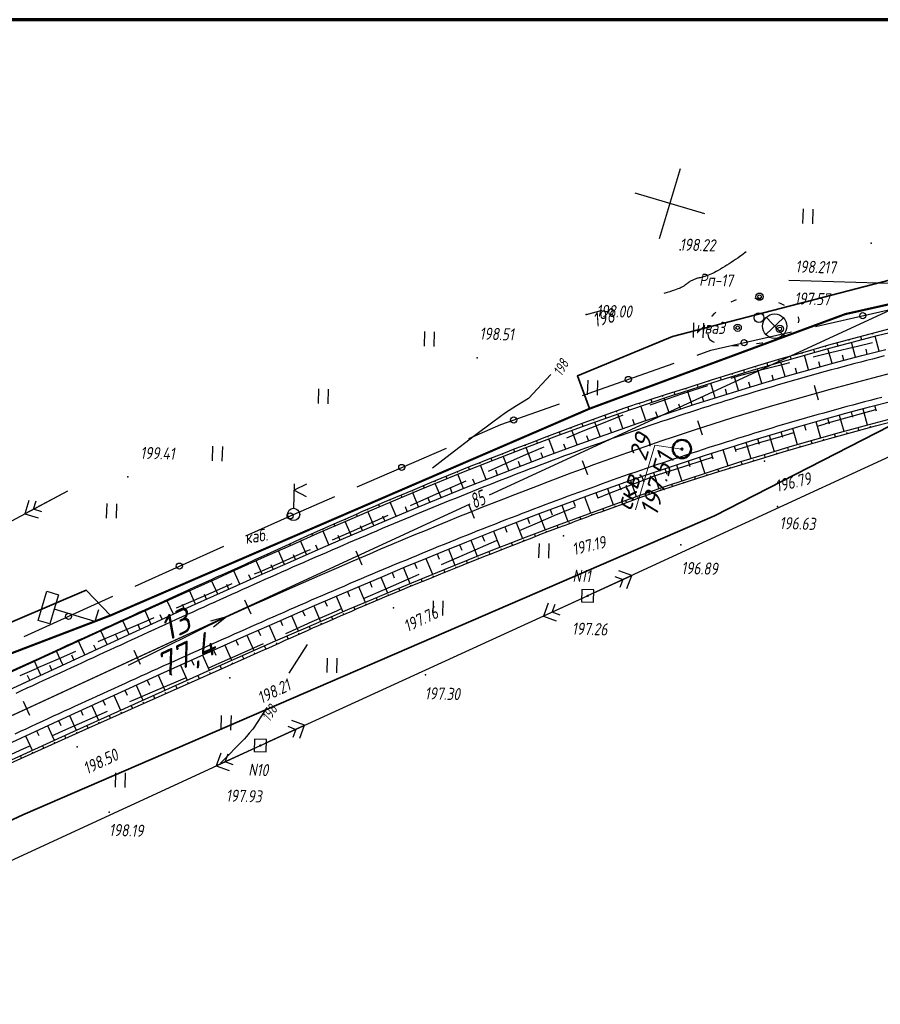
# Paper-space layout 'Лист1' of a CAD drawing. Header units: millimetres. Extents: x -631 to 411, y -3 to 286.
# Tile 6 of 12: x -334 to -193, y 125 to 286. Entities that reach past the tile are written whole.
import ezdxf

# ---------------------------------------------------------------- set-up
doc = ezdxf.new("R2010")
doc.units = ezdxf.units.MM
doc.linetypes.add('CONTI', pattern=[0])
for name, color, linetype, lineweight in [('10', 1, 'Continuous', 35), ('геология', 7, 'Continuous', 20), ('КОПИЯ_ОСЬ_13_ОТКОСЫ', 7, 'Continuous', 30), ('КОПИЯ_ОСЬ_ГРАНИЦЫ_ПОЛОС', 7, 'Continuous', 30), ('ОСЬ_ВЕРХ_ПОКРЫТИЯ_ГРАНИЦЫ_ПОЛОС', 7, 'Continuous', 30), ('ОСЬ_ВЕРХ_ПОКРЫТИЯ_ОСЬ', 1, 'Continuous', 30), ('Уклоны ПЧ', 5, 'Continuous', 30)]:
    doc.layers.add(name, color=color, linetype=linetype, lineweight=lineweight)
for name, color, linetype in [('_Оформление', 7, 'Continuous'), ('_Ростелеком', 6, 'Continuous'), ('GOR_BDEFAULT', 212, 'CONTI'), ('NAD_MDEFAULT', 7, 'CONTI'), ('PI_OTDEFAULT', 172, 'CONTI'), ('PI_TTDEFAULT', 5, 'CONTI'), ('PLN_O', 7, 'CONTI'), ('SETKR', 2, 'CONTI'), ('SIT_LDEFAULT', 7, 'CONTI'), ('USLZNDEFAULT', 7, 'CONTI'), ('ZAPSKDEFAULT', 7, 'CONTI'), ('КОПИЯ_ОСЬ_ТАНГЕНСЫ', 1, 'Continuous'), ('ОСЬ_ВЕРХ_ПОКРЫТИЯ_ПИКЕТЫ', 1, 'Continuous')]:
    doc.layers.add(name, color=color, linetype=linetype)
doc.styles.add('eskd', font='isocpeur.ttf', dxfattribs={"width": 1.2, "height": 2})
doc.styles.add('SHRFT', font='isocpeui.ttf')
doc.styles.get("Standard").update_dxf_attribs({"font": 'isocpeui.ttf'})
doc.styles.add('ГОСТ', font='isocpeur.ttf', dxfattribs={"height": 4})
doc.linetypes.add('Связь', pattern='A,12.5,[130,ltypeshp.shx,S=1,R=-30,X=0,Y=0.9],1,[130,ltypeshp.shx,S=1,R=-30,X=0,Y=0.9],1,[130,ltypeshp.shx,S=1,R=-30,X=0,Y=0.9],4.5', length=19)

# ---------------------------------------------------------------- blocks, each defined once
blk = doc.blocks.new('BL_333')
at = {"color": 0}
for p, q in [((0, -6), (0, 6)), ((-6, 0), (6, 0))]:
    blk.add_line(p, q, dxfattribs=at)
blk = doc.blocks.new('BL_2011')
at = {"color": 0}
for p, q in [((0, 0), (0, 2.4)), ((1.6, 0), (1.6, 2.4))]:
    blk.add_line(p, q, dxfattribs=at)
blk = doc.blocks.new('BL_7')
at = {"color": 0}
for p, q in [((-1.4, 1.4), (1.4, -1.4)), ((-1.4, -1.4), (1.4, 1.4))]:
    blk.add_line(p, q, dxfattribs=at)
blk.add_circle((0, 0), 2, dxfattribs=at)
blk = doc.blocks.new('BL_2009')
at = {"color": 0}
for centre, radius in [((0, 3.46), 0.6), ((0, 3.46), 0.3), ((0, 0), 0.8), ((-3.46, -1.74), 0.6), ((-3.46, -1.74), 0.3), ((3.46, -1.74), 0.6), ((3.46, -1.74), 0.3)]:
    blk.add_circle(centre, radius, dxfattribs=at)
blk = doc.blocks.new('BL_27')
at = {"color": 0}
for p, q in [((1, 1), (-1, 1)), ((-1, 1), (-1, -1)), ((1, -1), (1, 1)), ((-1, -1), (1, -1))]:
    blk.add_line(p, q, dxfattribs=at)
blk.add_circle((0, 0), 0.1, dxfattribs=at)
blk = doc.blocks.new('BL_4017')
at = {"color": 0}
for p, q in [((0, 1), (0, 5)), ((2, 5), (0, 4)), ((0, 4), (2, 3))]:
    blk.add_line(p, q, dxfattribs=at)
blk.add_circle((0, 0), 1, dxfattribs=at)
blk = doc.blocks.new('BL_13')
at = {"color": 0}
for p, q in [((-2.5, 7), (-2.5, 9)), ((-2.5, 9), (2.5, 9)), ((2.5, 9), (2.5, 7)), ((0, 7), (-2.5, 7)), ((0, 0), (0, 7)), ((2.5, 7), (0, 7)), ((2, 0), (0, 0))]:
    blk.add_line(p, q, dxfattribs=at)
blk = doc.blocks.new('Стрелка')
at = {"layer": 'Уклоны ПЧ', "ltscale": 2}
for points in [[(-0.02, -0.05), (-0.02, 17.97)], [(-0.02, -0.05), (-0.58, 2.62)], [(-0.02, -0.05), (0.53, 2.62)]]:
    blk.add_lwpolyline(points, dxfattribs=at)

psp = doc.layouts.new('Лист1')

# ---------------------------------------------------------------- linework, layer by layer
at = {"layer": '10'}
for points in [[(-92.37, 258.43), (-170.38, 249.03), (-226.68, 234.41), (-242.31, 227.91), (-240.32, 222.54), (-285.42, 203.07), (-319.07, 188.56), (-323.09, 192.71), (-345.73, 183.06), (-454.27, 132.44), (-502.54, 98.35), (-496.17, 91.76), (-522.51, 73.93), (-531.79, 66.03), (-540.25, 58.84), (-582.85, 36.58), (-595.47, 25.73), (-599.68, 15.14)], [(358.59, 198.79), (260.03, 220.95), (172.12, 231.93), (84.45, 235.37), (-3.92, 238.51), (-96.69, 237.8), (-169.26, 228.22), (-179.86, 225.38), (-179.86, 225.38), (-219.76, 204.92), (-333.48, 155.76), (-439.31, 106.41), (-511.15, 56.46), (-555.55, 25.63), (-567.6, 12.84)], [(-567.6, 12.84), (-555.55, 25.63), (-511.15, 56.46), (-439.31, 106.41), (-333.48, 155.76), (-219.76, 204.92), (-179.86, 225.38), (-179.86, 225.38), (-169.26, 228.22), (-96.69, 237.8), (-3.92, 238.51), (84.45, 235.37), (172.12, 231.93), (260.03, 220.95), (358.59, 198.79)]]:
    psp.add_lwpolyline(points, dxfattribs=at)
at = {"layer": '_Оформление', "lineweight": 70, "ltscale": 200}
psp.add_lwpolyline([(409.25, 286.47), (-630.97, 286.47), (-630.97, 0.59), (409.25, 0.59)], close=True, dxfattribs=at)
at = {"layer": '_Ростелеком', "color": 5, "linetype": 'Связь', "const_width": 0.35}
psp.add_lwpolyline([(-104.02, 254.56), (-126.94, 251.99), (-153.92, 247.62), (-162.7, 246.06), (-198.28, 238.08), (-198.28, 238.08), (-240.32, 222.54), (-281.7, 204.68), (-319.07, 188.56), (-367.97, 169.88), (-391.2, 158.85), (-418.54, 146.96), (-437.37, 136.31), (-458.85, 122.81), (-496.17, 91.76), (-525.48, 71.05), (-540.25, 58.84)], dxfattribs=at)
at = {"layer": 'GOR_BDEFAULT', "color": 212, "elevation": 198, "flags": 128}
for points in [[(-214.56, 248.3), (-214.79, 248.13), (-215.05, 247.94), (-215.34, 247.74), (-215.64, 247.53), (-215.97, 247.3), (-216.31, 247.07), (-216.66, 246.83), (-217.02, 246.59), (-217.38, 246.35), (-217.74, 246.12), (-218.11, 245.88), (-218.47, 245.67), (-218.82, 245.46), (-219.17, 245.26), (-219.49, 245.07), (-219.81, 244.92), (-220.1, 244.78), (-220.39, 244.64), (-220.66, 244.53), (-220.92, 244.43), (-221.15, 244.35), (-221.38, 244.28), (-221.59, 244.22), (-221.79, 244.16), (-221.97, 244.11), (-222.15, 244.07), (-222.31, 244.03), (-222.46, 244), (-222.6, 243.97), (-222.72, 243.94), (-223.83, 243.44), (-223.89, 243.4), (-223.94, 243.35), (-223.99, 243.32), (-224.05, 243.28), (-224.1, 243.23), (-224.17, 243.19), (-224.22, 243.15), (-224.27, 243.11), (-224.34, 243.06), (-224.4, 243.02), (-224.46, 242.98), (-224.53, 242.92), (-224.58, 242.88), (-224.65, 242.83), (-224.72, 242.78), (-224.78, 242.74), (-224.85, 242.68), (-224.93, 242.63), (-225.03, 242.58), (-225.13, 242.52), (-225.26, 242.45), (-225.42, 242.37), (-225.61, 242.3), (-225.82, 242.21), (-226.08, 242.11), (-226.38, 242.01), (-226.73, 241.9), (-227.13, 241.77), (-227.57, 241.63), (-228.09, 241.48)], [(-240.88, 237.98), (-240.91, 237.98)], [(-240.88, 237.98), (-240.91, 237.98)], [(-238.33, 238.66), (-240.86, 237.98)], [(-246.7, 228.18), (-250.38, 224.2), (-252.32, 223.03), (-254.14, 221.86), (-256.23, 220.34), (-259.22, 218.08), (-263.27, 214.99), (-266.14, 212.75)], [(-246.7, 228.18), (-250.38, 224.2), (-252.32, 223.03), (-254.14, 221.86), (-256.23, 220.34), (-259.22, 218.08), (-263.27, 214.99), (-266.14, 212.75)], [(-286.75, 183.76), (-289.78, 179.04)], [(-293.38, 173.43), (-294.87, 171.14), (-295.67, 169.88), (-296.28, 169.2), (-296.75, 168.67), (-297.13, 168.24), (-301.02, 164.28)]]:
    psp.add_lwpolyline(points, dxfattribs=at)
at = {"layer": 'NAD_MDEFAULT', "color": 0}
psp.add_line((-207.55, 243.64), (-189.18, 243.13), dxfattribs=at)
at = {"layer": 'PI_TTDEFAULT', "color": 5}
for p in [(-194.03, 249.75, 197.64), (-225.44, 248.67, 198.22), (-240.91, 238.04, 198), (-258.82, 230.89, 198.51), (-211.56, 213.91, 196.79), (-316.22, 211.31, 199.41), (-209.42, 206.45, 196.63), (-244.63, 201.65, 197.19), (-225.34, 200.17, 196.89), (-240.65, 191.77, 197.26), (-272.55, 189.78, 197.76), (-299.45, 178.31, 198.21), (-267.28, 178.8, 197.3), (-324.57, 166.97, 198.5), (-294.45, 167.17, 197.93), (-319.32, 156.2, 198.19)]:
    psp.add_point(p, dxfattribs=at)
at = {"layer": 'PLN_O'}
for p, q in [((-203.2, 236.05), (-189.46, 239.16)), ((-220.36, 232.15), (-207.1, 235.15)), ((-222.63, 231.35), (-220.36, 232.15)), ((-241.49, 224.69), (-226.41, 230.02)), ((-254.9, 219.94), (-245.26, 223.35)), ((-260.2, 217.64), (-254.9, 219.94)), ((-278.54, 209.69), (-263.87, 216.05)), ((-288.98, 205.16), (-282.22, 208.09)), ((-296.84, 201.61), (-288.99, 205.17)), ((-315.06, 193.35), (-300.48, 199.96)), ((-333.27, 185.09), (-318.7, 191.7))]:
    psp.add_line(p, q, dxfattribs=at)
for centre in [(-195.4, 237.82), (-214.91, 233.39), (-233.95, 227.35), (-252.8, 220.68), (-271.2, 212.88), (-289.56, 204.91), (-307.77, 196.66), (-325.99, 188.4)]:
    psp.add_circle(centre, 0.5, dxfattribs=at)
at = {"layer": 'SIT_LDEFAULT', "color": 7}
for p, q in [((-217.06, 240.11), (-216.54, 240.34)), ((-216.54, 240.34), (-216.14, 240.48)), ((-213.15, 240.7), (-212.15, 240.62)), ((-209.24, 239.99), (-208.96, 239.87)), ((-208.96, 239.87), (-208.35, 239.54)), ((-220.17, 237.72), (-219.81, 238.17)), ((-219.81, 238.17), (-219.54, 238.42)), ((-220.19, 237.67), (-220.16, 237.72)), ((-206.08, 237.61), (-206.05, 237.59)), ((-206.05, 237.59), (-205.9, 237.12)), ((-205.91, 237.13), (-206, 236.67)), ((-220.74, 234.26), (-220.84, 234.8)), ((-220.53, 233.86), (-220.74, 234.26)), ((-220.16, 233.58), (-220.53, 233.86)), ((-219.79, 233.4), (-220.16, 233.58)), ((-212.01, 233.31), (-212.88, 233.17)), ((-211.89, 233.34), (-212.01, 233.31)), ((-208.61, 234.29), (-209, 234.1)), ((-208.14, 234.59), (-208.61, 234.29)), ((-193.82, 233.35), (-196.29, 232.76)), ((-216.76, 232.86), (-216.86, 232.87)), ((-216.07, 232.86), (-216.76, 232.86)), ((-215.86, 232.87), (-216.07, 232.86)), ((-200.51, 231.75), (-203.56, 231.01)), ((-196.29, 232.76), (-200.51, 231.75)), ((-207.43, 230.06), (-209.07, 229.65)), ((-212.84, 228.7), (-215.87, 227.89)), ((-209.07, 229.66), (-212.84, 228.7)), ((-215.87, 227.89), (-217.11, 227.51)), ((-222, 225.99), (-225.35, 224.86)), ((-220.92, 226.32), (-221.99, 225.97)), ((-228.5, 223.79), (-230.39, 223.12)), ((-225.35, 224.86), (-228.5, 223.79)), ((-197.18, 221.3), (-193.25, 222.39)), ((-238.56, 220), (-235.99, 221.03)), ((-235.99, 221.03), (-234.79, 221.51)), ((-201.52, 220.08), (-197.18, 221.3)), ((-244.08, 217.77), (-241.63, 218.77)), ((-241.63, 218.77), (-238.56, 219.99)), ((-209.44, 217.82), (-206.72, 218.6)), ((-202.88, 219.69), (-201.52, 220.07)), ((-183.15, 218.31), (-240.65, 191.77)), ((-215.18, 216.12), (-212.41, 216.96)), ((-212.41, 216.96), (-209.44, 217.82)), ((-250.79, 214.99), (-248.04, 216.14)), ((-248.04, 216.14), (-247.77, 216.25)), ((-216.32, 215.77), (-215.18, 216.12)), ((-256.95, 212.29), (-253.67, 213.74)), ((-253.67, 213.74), (-250.79, 214.99)), ((-224.68, 213.1), (-221.62, 214.09)), ((-221.62, 214.08), (-220.13, 214.56)), ((-229, 211.7), (-227.24, 212.27)), ((-227.24, 212.27), (-224.68, 213.09)), ((-261.5, 210.29), (-260.61, 210.68)), ((-231.97, 210.58), (-234.44, 209.63)), ((-230.27, 211.24), (-231.97, 210.58)), ((-229.65, 211.49), (-230.27, 211.24)), ((-229.65, 211.49), (-229, 211.7)), ((-344.54, 199.24), (-326.09, 209.01)), ((-265.99, 208.31), (-261.5, 210.29)), ((-234.44, 209.63), (-237.38, 208.47)), ((-326.97, 208.55), (-333.16, 205.27)), ((-332.49, 207.44), (-333.16, 205.27)), ((-331.75, 206.02), (-331.32, 207.37)), ((-269.76, 206.64), (-265.99, 208.31)), ((-237.38, 208.47), (-238.95, 207.84)), ((-330.39, 205.6), (-331.75, 206.02)), ((-243.54, 206), (-246.18, 204.91)), ((-242.67, 206.35), (-243.54, 206)), ((-333.16, 205.27), (-330.99, 204.6)), ((-279.07, 202.53), (-275, 204.32)), ((-275, 204.32), (-273.43, 205.01)), ((-246.18, 204.91), (-248.96, 203.73)), ((-282.58, 200.99), (-279.07, 202.53)), ((-248.96, 203.73), (-251.88, 202.48)), ((-255.55, 200.88), (-256.56, 200.45)), ((-290.69, 197.44), (-286.8, 199.15)), ((-286.8, 199.15), (-286.23, 199.4)), ((-256.56, 200.45), (-260.94, 198.54)), ((-260.94, 198.54), (-264.73, 196.88)), ((-294.56, 195.74), (-290.69, 197.44)), ((-233.39, 195.12), (-235.51, 195.9)), ((-295.4, 195.38), (-294.56, 195.74)), ((-269.88, 194.63), (-274, 192.82)), ((-268.39, 195.28), (-269.88, 194.63)), ((-239.75, 192.19), (-233.39, 195.12)), ((-236.17, 194.94), (-234.85, 194.45)), ((-234.85, 194.45), (-235.33, 193.13)), ((-234.17, 193), (-233.39, 195.12)), ((-302.17, 192.43), (-299.07, 193.78)), ((-274, 192.82), (-277.54, 191.26)), ((-305.84, 190.83), (-302.17, 192.43)), ((-294.45, 167.17), (-240.65, 191.77)), ((-241.56, 191.35), (-247.92, 188.44)), ((-308.24, 189.8), (-305.84, 190.83)), ((-281.19, 189.62), (-281.95, 189.28)), ((-247.14, 190.56), (-247.92, 188.44)), ((-246.47, 189.11), (-245.98, 190.43)), ((-313.1, 187.69), (-311.92, 188.2)), ((-281.95, 189.28), (-285.97, 187.49)), ((-247.92, 188.44), (-245.81, 187.65)), ((-245.15, 188.61), (-246.47, 189.11)), ((-320.37, 184.58), (-316.74, 186.13)), ((-316.74, 186.13), (-313.1, 187.69)), ((-285.97, 187.49), (-289.96, 185.7)), ((-321.1, 184.27), (-320.37, 184.59)), ((-289.96, 185.7), (-290.32, 185.54)), ((-293.97, 183.9), (-297.65, 182.26)), ((-331.25, 179.86), (-327.63, 181.44)), ((-327.63, 181.44), (-324.78, 182.69)), ((-297.65, 182.26), (-301.27, 180.66)), ((-333.94, 178.66), (-331.25, 179.84)), ((-301.27, 180.66), (-303.11, 179.85)), ((-306.79, 178.26), (-308.33, 177.6)), ((-308.33, 177.6), (-311.86, 176.08)), ((-311.86, 176.08), (-315.4, 174.57)), ((-315.4, 174.57), (-315.98, 174.33)), ((-319.65, 172.75), (-322.47, 171.52)), ((-325.99, 169.96), (-328.8, 168.69)), ((-322.47, 171.52), (-325.99, 169.96)), ((-293.55, 167.59), (-287.18, 170.5)), ((-289.96, 170.33), (-288.63, 169.83)), ((-287.18, 170.5), (-289.29, 171.29)), ((-287.97, 168.38), (-287.18, 170.5)), ((-288.63, 169.83), (-289.13, 168.51)), ((-347.12, 142.87), (-294.45, 167.17)), ((-332.43, 167.05), (-334, 166.34)), ((-295.36, 166.75), (-301.71, 163.82)), ((-334, 166.34), (-338.44, 164.3)), ((-300.94, 165.94), (-301.71, 163.82)), ((-300.26, 164.49), (-299.77, 165.81)), ((-301.71, 163.82), (-299.6, 163.04)), ((-298.94, 164), (-300.26, 164.49))]:
    psp.add_line(p, q, dxfattribs=at)
at = {"layer": 'геология', "color": 1, "linetype": 'Continuous'}
for p, q in [((-232.77, 205.92), (-229.6, 216.55)), ((-229.6, 216.55), (-225.19, 215.89))]:
    psp.add_line(p, q, dxfattribs=at)
at = {"layer": 'геология', "color": 1, "linetype": 'Continuous', "lineweight": 50}
for radius in [1.5, 0.103]:
    psp.add_circle((-225.14, 215.9), radius, dxfattribs=at)
at = {"layer": 'КОПИЯ_ОСЬ_13_ОТКОСЫ'}
for points in [[(-357.47, 169.19), (-317.95, 187.27), (-308.82, 191.41), (-301.5, 194.7), (-299.12, 195.77), (-293.25, 198.4), (-289.12, 200.24), (-284.98, 202.07), (-280.14, 204.17), (-275.28, 206.25), (-268.31, 209.18), (-261.31, 212.03), (-255.99, 214.15), (-250.65, 216.21), (-245.29, 218.22), (-243.87, 218.75), (-241.02, 219.79), (-235.3, 221.82), (-232.9, 222.64), (-231.47, 223.13), (-229.07, 223.94), (-228.59, 224.1), (-226.81, 224.68), (-225.04, 225.26), (-222.32, 226.14), (-217.95, 227.51), (-213.56, 228.85), (-209.17, 230.15), (-204.76, 231.41), (-200.86, 232.49), (-196.94, 233.53), (-193.02, 234.54), (-189.08, 235.52)], [(-357.47, 169.19), (-317.95, 187.27), (-308.82, 191.41), (-301.5, 194.7), (-299.12, 195.77), (-293.25, 198.4), (-289.12, 200.24), (-284.98, 202.07), (-280.14, 204.17), (-275.28, 206.25), (-268.31, 209.18), (-261.31, 212.03), (-255.99, 214.15), (-250.65, 216.21), (-245.29, 218.22), (-243.87, 218.75), (-241.02, 219.79), (-235.3, 221.82), (-232.9, 222.64), (-231.47, 223.13), (-229.07, 223.94), (-228.59, 224.1), (-226.81, 224.68), (-225.04, 225.26), (-222.32, 226.14), (-217.95, 227.51), (-213.56, 228.85), (-209.17, 230.15), (-204.76, 231.41), (-200.86, 232.49), (-196.94, 233.53), (-193.02, 234.54), (-189.08, 235.52)], [(-335.66, 179.32), (-330.74, 181.55), (-329.83, 181.97), (-328.01, 182.8), (-327.11, 183.22), (-326.2, 183.64), (-325.28, 184.05), (-324.38, 184.47), (-323.47, 184.89), (-322.56, 185.31), (-321.65, 185.72), (-320.74, 186.14), (-319.83, 186.56), (-318.92, 186.98), (-317.46, 187.64), (-316.19, 188.24), (-315.28, 188.65), (-314.36, 189.07), (-313.45, 189.48), (-312.54, 189.9), (-311.63, 190.32), (-308.89, 191.56), (-307.97, 191.97), (-307.06, 192.39), (-305.24, 193.23), (-304.33, 193.64), (-302.5, 194.47), (-301.58, 194.88), (-300.67, 195.29), (-299.2, 195.95), (-297.01, 196.95), (-295.18, 197.79), (-293.35, 198.62), (-291.53, 199.46), (-289.69, 200.29), (-287.86, 201.12), (-286.02, 201.94), (-284.19, 202.77), (-281.43, 203.99), (-280.51, 204.4), (-278.67, 205.21), (-277.74, 205.62), (-276.82, 206.01), (-275.89, 206.41), (-274.04, 207.21), (-271.25, 208.38), (-269.4, 209.17), (-266.6, 210.33), (-264.74, 211.11), (-262.31, 212.09), (-261, 212.63), (-260.06, 213.01), (-258.19, 213.75), (-257.25, 214.13), (-256.31, 214.5), (-254.43, 215.23), (-253.49, 215.6), (-252.54, 215.97), (-251.6, 216.33), (-249.71, 217.06), (-247.35, 217.97), (-241.19, 220.27), (-237.86, 221.48), (-234.52, 222.67), (-233.56, 223), (-232.6, 223.32), (-231.64, 223.63), (-230.67, 223.95), (-227.85, 224.85), (-226.07, 225.42), (-224.29, 225.97), (-220.43, 227.22), (-216.56, 228.43), (-212.68, 229.62), (-208.8, 230.77), (-204.9, 231.89), (-201, 233.01), (-197.09, 234.09), (-193.17, 235.14), (-189.24, 236.16)], [(-193.86, 234.96), (-193.81, 234.77)], [(-199.65, 233.38), (-199.5, 232.85)], [(-197.72, 233.91), (-197.67, 233.74)], [(-196.6, 231.01), (-197.24, 233.45)], [(-195.79, 234.44), (-195.64, 233.87)], [(-192.73, 232.01), (-193.35, 234.46)], [(-378.74, 156.5), (-316.92, 185.02), (-307.35, 189.4), (-300.51, 192.49), (-294.56, 195.16), (-289.52, 197.39), (-284.92, 199.4), (-280.77, 201.2), (-275.46, 203.46), (-270.14, 205.7), (-265.49, 207.61), (-260.83, 209.5), (-256.63, 211.17), (-252.41, 212.81), (-247.71, 214.61), (-242.99, 216.36), (-239.44, 217.65), (-235.88, 218.92), (-231.4, 220.48), (-226.9, 221.99), (-223.02, 223.27), (-219.13, 224.5), (-215.23, 225.71), (-211.31, 226.89), (-207.39, 228.03), (-203.46, 229.15), (-199.52, 230.23), (-195.57, 231.28), (-191.62, 232.29)], [(-205.42, 231.74), (-205.38, 231.58)], [(-203.5, 232.29), (-203.36, 231.8)], [(-201.58, 232.84), (-201.53, 232.68)], [(-200.46, 229.97), (-201.13, 232.41)], [(-194.66, 231.51), (-194.87, 232.33)], [(-211.19, 230.07), (-211.05, 229.6)], [(-209.27, 230.63), (-209.22, 230.48)], [(-208.16, 227.81), (-208.87, 230.24)], [(-207.35, 231.19), (-207.21, 230.72)], [(-204.32, 228.91), (-205, 231.35)], [(-202.39, 229.44), (-202.62, 230.26)], [(-198.53, 230.49), (-198.75, 231.31)], [(-216.93, 228.32), (-216.88, 228.17)], [(-215.01, 228.91), (-214.88, 228.46)], [(-213.1, 229.49), (-213.06, 229.34)], [(-212, 226.68), (-212.72, 229.11)], [(-206.24, 228.36), (-206.47, 229.17)], [(-220.74, 227.12), (-220.7, 226.98)], [(-219.65, 224.34), (-220.41, 226.74)], [(-218.83, 227.72), (-218.7, 227.28)], [(-215.83, 225.53), (-216.57, 227.94)], [(-213.92, 226.11), (-214.16, 226.91)], [(-210.08, 227.25), (-210.32, 228.06)], [(-226.46, 225.3), (-226.31, 224.85)], [(-224.55, 225.89), (-224.5, 225.74)], [(-223.46, 223.12), (-224.24, 225.52)], [(-222.65, 226.51), (-222.51, 226.08)], [(-217.74, 224.94), (-217.99, 225.74)], [(-347.99, 161.88), (-326.28, 171.9), (-310.82, 178.93), (-302.63, 182.63), (-297.16, 185.07), (-292.15, 187.29), (-285.53, 190.18), (-278.89, 193.04), (-274.31, 194.98), (-270.63, 196.52), (-266.95, 198.04), (-264.19, 199.17), (-260.5, 200.66), (-256.11, 202.4), (-251.71, 204.11), (-248.46, 205.35), (-244.28, 206.91), (-240.09, 208.45), (-233.54, 210.78), (-229.79, 212.07), (-226.03, 213.33), (-221.28, 214.9), (-217.45, 216.12), (-213.62, 217.32), (-209.78, 218.48), (-205.92, 219.61), (-202.06, 220.71), (-198.19, 221.78), (-194.31, 222.82), (-190.43, 223.83)], [(-232.17, 223.46), (-232.11, 223.29)], [(-230.27, 224.08), (-230.11, 223.59)], [(-228.36, 224.69), (-228.31, 224.53)], [(-227.26, 221.87), (-228.06, 224.27)], [(-221.56, 223.74), (-221.81, 224.53)], [(-235.95, 222.16), (-235.89, 221.99)], [(-234.07, 222.83), (-233.89, 222.3)], [(-231.05, 220.6), (-231.87, 222.99)], [(-229.16, 221.24), (-229.43, 222.04)], [(-225.36, 222.5), (-225.63, 223.3)], [(-197.33, 222.02), (-197.09, 221.13)], [(-195.4, 222.53), (-194.69, 219.87)], [(-193.47, 223.04), (-193.23, 222.16)], [(-346.91, 159.56), (-325.18, 169.49), (-310.61, 176.07), (-303.78, 179.13), (-298.77, 181.36), (-291.94, 184.38), (-287.38, 186.37), (-282.81, 188.34), (-280.07, 189.51), (-276.87, 190.87), (-272.75, 192.6), (-269.54, 193.93), (-264.04, 196.18), (-258.52, 198.4), (-256.22, 199.31), (-253.91, 200.21), (-250.68, 201.46), (-245.6, 203.39), (-240.5, 205.28), (-235.39, 207.13), (-232.6, 208.11), (-229.8, 209.08), (-227.94, 209.72), (-220.76, 212.11), (-215.43, 213.83), (-211.39, 215.08), (-207.35, 216.3), (-203.3, 217.48), (-199.23, 218.63), (-195.16, 219.74), (-191.07, 220.82)], [(-346.91, 159.56), (-325.18, 169.49), (-310.61, 176.07), (-303.78, 179.13), (-298.77, 181.36), (-291.94, 184.38), (-287.38, 186.37), (-282.81, 188.34), (-280.07, 189.51), (-276.87, 190.87), (-272.75, 192.6), (-269.54, 193.93), (-264.04, 196.18), (-258.52, 198.4), (-256.22, 199.31), (-253.91, 200.21), (-250.68, 201.46), (-245.6, 203.39), (-240.5, 205.28), (-235.39, 207.13), (-232.6, 208.11), (-229.8, 209.08), (-227.94, 209.72), (-220.76, 212.11), (-215.43, 213.83), (-211.39, 215.08), (-207.35, 216.3), (-203.3, 217.48), (-199.23, 218.63), (-195.16, 219.74), (-191.07, 220.82)], [(-346.76, 159.23), (-323.15, 169.87), (-307.63, 176.77), (-300.34, 179.99), (-298.52, 180.81), (-296.7, 181.62), (-294.89, 182.45), (-293.98, 182.85), (-293.43, 183.09), (-293.07, 183.25), (-291.26, 184.07), (-290.35, 184.48), (-289.44, 184.87), (-286.71, 186.09), (-285.8, 186.49), (-284.89, 186.89), (-283.07, 187.69), (-281.25, 188.48), (-279.43, 189.28), (-278.52, 189.68), (-277.6, 190.06), (-274.87, 191.25), (-273.96, 191.63), (-273.04, 192.01), (-271.2, 192.76), (-270.29, 193.14), (-269.37, 193.53), (-266.61, 194.64), (-264.78, 195.39), (-262.02, 196.49), (-260.19, 197.24), (-258.34, 197.96), (-257.42, 198.33), (-256.5, 198.7), (-255.58, 199.07), (-253.74, 199.78), (-251.9, 200.51), (-250.98, 200.87), (-250.05, 201.22), (-248.21, 201.94), (-245.44, 203), (-244.52, 203.34), (-243.59, 203.69), (-242.67, 204.04), (-241.74, 204.37), (-240.82, 204.72), (-239.89, 205.07), (-238.97, 205.4), (-238.41, 205.6), (-236.19, 206.42), (-235.26, 206.75), (-232.48, 207.76), (-231.55, 208.1), (-230.62, 208.42), (-229.69, 208.75), (-228.76, 209.08), (-224.07, 210.6), (-219.76, 211.97), (-216, 213.16), (-212.24, 214.32), (-208.47, 215.45), (-204.69, 216.55), (-200.9, 217.62), (-197.11, 218.68), (-193.3, 219.71), (-189.5, 220.71)], [(-241.59, 220.12), (-241.42, 219.64)], [(-239.72, 220.81), (-239.66, 220.65)], [(-238.6, 217.95), (-239.46, 220.34)], [(-237.84, 221.49), (-237.65, 220.98)], [(-234.83, 219.29), (-235.67, 221.68)], [(-232.94, 219.95), (-233.22, 220.75)], [(-203.11, 220.42), (-202.36, 217.75)], [(-201.19, 220.96), (-200.94, 220.07)], [(-199.26, 221.49), (-198.53, 218.83)], [(-245.34, 218.72), (-245.17, 218.27)], [(-243.47, 219.42), (-243.41, 219.27)], [(-242.36, 216.59), (-243.24, 218.98)], [(-236.72, 218.63), (-237, 219.42)], [(-208.88, 218.75), (-208.61, 217.86)], [(-206.96, 219.31), (-206.18, 216.64)], [(-205.04, 219.87), (-204.78, 218.98)], [(-197.98, 218.44), (-198.02, 218.61)], [(-196.05, 218.97), (-196.18, 219.47)], [(-194.12, 219.49), (-194.16, 219.66)], [(-249.08, 217.3), (-248.91, 216.87)], [(-247.21, 218.02), (-247.16, 217.87)], [(-246.12, 215.2), (-247, 217.59)], [(-240.48, 217.28), (-240.77, 218.07)], [(-214.62, 217.01), (-213.79, 214.34)], [(-212.71, 217.6), (-212.44, 216.7)], [(-210.79, 218.18), (-209.99, 215.51)], [(-203.75, 216.81), (-203.9, 217.31)], [(-201.83, 217.36), (-201.88, 217.52)], [(-199.9, 217.9), (-200.05, 218.41)], [(-252.81, 215.86), (-252.65, 215.44)], [(-250.95, 216.58), (-250.89, 216.44)], [(-249.86, 213.79), (-250.76, 216.17)], [(-247.99, 214.5), (-248.29, 215.29)], [(-244.24, 215.9), (-244.53, 216.7)], [(-218.44, 215.81), (-217.58, 213.13)], [(-216.53, 216.41), (-216.25, 215.52)], [(-209.52, 215.14), (-209.56, 215.29)], [(-207.6, 215.7), (-207.74, 216.18)], [(-205.68, 216.26), (-205.72, 216.42)], [(-258.4, 213.67), (-258.34, 213.53)], [(-256.54, 214.41), (-256.37, 213.99)], [(-254.68, 215.14), (-254.62, 215)], [(-253.59, 212.36), (-254.51, 214.72)], [(-251.73, 213.08), (-252.03, 213.87)], [(-224.14, 213.95), (-223.85, 213.06)], [(-222.24, 214.58), (-221.37, 211.91)], [(-220.34, 215.2), (-220.05, 214.31)], [(-215.26, 213.39), (-215.39, 213.84)], [(-213.34, 213.98), (-213.39, 214.13)], [(-211.43, 214.56), (-211.57, 215.02)], [(-262.11, 212.17), (-262.05, 212.04)], [(-260.26, 212.93), (-260.09, 212.52)], [(-257.32, 210.9), (-258.25, 213.26)], [(-255.45, 211.63), (-255.76, 212.42)], [(-229.83, 212.05), (-228.92, 209.38)], [(-227.94, 212.69), (-227.64, 211.8)], [(-226.04, 213.33), (-225.15, 210.65)], [(-219.07, 212.19), (-219.21, 212.61)], [(-217.16, 212.79), (-217.21, 212.93)], [(-265.81, 210.66), (-265.76, 210.53)], [(-263.96, 211.42), (-263.8, 211.02)], [(-261.03, 209.42), (-261.98, 211.76)], [(-259.18, 210.16), (-259.49, 210.94)], [(-233.61, 210.75), (-232.67, 208.09)], [(-231.72, 211.41), (-231.42, 210.51)], [(-224.79, 210.36), (-224.82, 210.48)], [(-222.88, 210.97), (-223, 211.36)], [(-220.98, 211.58), (-221.02, 211.71)], [(-269.51, 209.13), (-269.45, 209)], [(-267.66, 209.89), (-267.5, 209.51)], [(-264.74, 207.92), (-265.69, 210.25)], [(-262.89, 208.67), (-263.2, 209.45)], [(-237.38, 209.41), (-236.44, 206.75)], [(-235.5, 210.08), (-235.18, 209.19)], [(-230.48, 208.47), (-230.6, 208.8)], [(-228.59, 209.13), (-228.63, 209.24)], [(-226.69, 209.75), (-226.8, 210.1)], [(-273.19, 207.57), (-273.14, 207.45)], [(-272.13, 204.86), (-273.1, 207.17)], [(-271.35, 208.34), (-271.19, 207.98)], [(-268.44, 206.4), (-269.4, 208.72)], [(-266.59, 207.16), (-266.91, 207.94)], [(-243.03, 207.38), (-242.7, 206.49)], [(-241.15, 208.07), (-240.18, 205.4)], [(-239.27, 208.74), (-238.95, 207.85)], [(-234.24, 207.12), (-234.38, 207.48)], [(-232.36, 207.8), (-232.41, 207.93)], [(-276.86, 205.99), (-276.82, 205.87)], [(-275.82, 203.31), (-276.79, 205.61)], [(-275.03, 206.78), (-274.87, 206.43)], [(-270.29, 205.64), (-270.61, 206.41)], [(-246.78, 205.98), (-246.45, 205.1)], [(-244.9, 206.68), (-243.91, 204.02)], [(-238, 205.75), (-238.15, 206.14)], [(-236.13, 206.44), (-236.17, 206.57)], [(-280.53, 204.39), (-280.49, 204.29)], [(-279.5, 201.74), (-280.48, 204.02)], [(-278.7, 205.2), (-278.55, 204.85)], [(-273.98, 204.09), (-274.3, 204.86)], [(-250.52, 204.56), (-250.18, 203.68)], [(-248.65, 205.28), (-247.64, 202.63)], [(-241.76, 204.37), (-241.9, 204.77)], [(-239.88, 205.07), (-239.93, 205.2)], [(-284.19, 202.77), (-284.15, 202.68)], [(-283.17, 200.16), (-284.15, 202.43)], [(-282.36, 203.58), (-282.22, 203.27)], [(-277.66, 202.53), (-277.99, 203.29)], [(-256.11, 202.4), (-255.08, 199.76)], [(-254.25, 203.12), (-253.91, 202.24)], [(-252.38, 203.85), (-251.36, 201.2)], [(-247.37, 202.26), (-247.43, 202.4)], [(-245.5, 202.97), (-245.66, 203.37)], [(-243.63, 203.67), (-243.68, 203.81)], [(-287.84, 201.13), (-287.8, 201.05)], [(-286.84, 198.56), (-287.83, 200.81)], [(-286.01, 201.95), (-285.88, 201.67)], [(-281.34, 200.95), (-281.67, 201.71)], [(-259.83, 200.92), (-258.78, 198.29)], [(-257.97, 201.66), (-257.62, 200.78)], [(-251.1, 200.82), (-251.16, 200.96)], [(-249.24, 201.54), (-249.4, 201.95)], [(-290.5, 196.95), (-291.49, 199.19)], [(-291.48, 199.48), (-291.45, 199.41)], [(-289.66, 200.3), (-289.54, 200.05)], [(-285.01, 199.36), (-285.34, 200.11)], [(-263.54, 199.43), (-262.48, 196.81)], [(-261.69, 200.18), (-261.33, 199.3)], [(-254.83, 199.36), (-254.88, 199.5)], [(-252.97, 200.09), (-253.14, 200.51)], [(-294.16, 195.33), (-295.14, 197.55)], [(-295.12, 197.82), (-295.09, 197.76)], [(-293.3, 198.65), (-293.2, 198.43)], [(-288.67, 197.76), (-289, 198.51)], [(-267.25, 197.92), (-266.17, 195.31)], [(-265.39, 198.68), (-265.04, 197.81)], [(-260.41, 197.15), (-260.58, 197.57)], [(-258.55, 197.88), (-258.6, 198.03)], [(-256.69, 198.63), (-256.86, 199.05)], [(-297.81, 193.7), (-298.8, 195.91)], [(-298.75, 196.15), (-298.73, 196.09)], [(-296.94, 196.98), (-296.85, 196.79)], [(-292.33, 196.14), (-292.66, 196.88)], [(-270.94, 196.39), (-269.86, 193.8)], [(-269.09, 197.16), (-268.74, 196.29)], [(-264.12, 195.66), (-264.29, 196.08)], [(-262.26, 196.4), (-262.32, 196.54)], [(-301.46, 192.06), (-302.46, 194.27)], [(-302.4, 194.51), (-302.38, 194.45)], [(-300.58, 195.33), (-300.5, 195.15)], [(-295.99, 194.52), (-296.32, 195.25)], [(-274.63, 194.85), (-273.54, 192.27)], [(-272.79, 195.62), (-272.43, 194.76)], [(-267.82, 194.15), (-267.99, 194.57)], [(-265.97, 194.9), (-266.03, 195.04)], [(-305.11, 190.41), (-306.11, 192.63)], [(-306.05, 192.86), (-306.02, 192.81)], [(-304.23, 193.69), (-304.15, 193.51)], [(-299.64, 192.88), (-299.97, 193.62)], [(-278.31, 193.29), (-277.23, 190.72)], [(-276.47, 194.07), (-276.11, 193.21)], [(-271.52, 192.63), (-271.69, 193.04)], [(-269.68, 193.4), (-269.73, 193.53)], [(-308.75, 188.76), (-309.76, 190.98)], [(-309.68, 191.2), (-309.66, 191.15)], [(-307.86, 192.02), (-307.79, 191.87)], [(-303.28, 191.24), (-303.62, 191.98)], [(-281.99, 191.71), (-280.89, 189.16)], [(-280.15, 192.5), (-279.79, 191.65)], [(-275.22, 191.1), (-275.39, 191.49)], [(-273.37, 191.87), (-273.43, 192.01)], [(-313.32, 189.54), (-313.3, 189.49)], [(-311.51, 190.38), (-311.44, 190.22)], [(-306.93, 189.59), (-307.26, 190.33)], [(-285.66, 190.12), (-284.56, 187.58)], [(-283.83, 190.92), (-283.46, 190.07)], [(-278.89, 189.51), (-279.07, 189.93)], [(-277.05, 190.3), (-277.11, 190.44)], [(-316.96, 187.88), (-316.94, 187.83)], [(-315.14, 188.71), (-315.08, 188.57)], [(-312.38, 187.09), (-313.41, 189.33)], [(-310.57, 187.93), (-310.91, 188.67)], [(-289.33, 188.52), (-288.22, 186)], [(-287.5, 189.33), (-287.13, 188.48)], [(-282.56, 187.91), (-282.75, 188.36)], [(-280.72, 188.71), (-280.79, 188.86)], [(-320.6, 186.21), (-320.58, 186.16)], [(-318.78, 187.04), (-318.72, 186.91)], [(-316.02, 185.43), (-317.05, 187.67)], [(-314.2, 186.26), (-314.55, 187.01)], [(-292.99, 186.91), (-291.88, 184.4)], [(-291.16, 187.72), (-290.79, 186.88)], [(-286.22, 186.3), (-286.42, 186.78)], [(-284.39, 187.11), (-284.46, 187.27)], [(-324.23, 184.54), (-324.21, 184.5)], [(-322.42, 185.38), (-322.36, 185.25)], [(-319.66, 183.76), (-320.69, 186.01)], [(-317.84, 184.6), (-318.19, 185.35)], [(-296.65, 185.29), (-295.54, 182.79)], [(-294.82, 186.1), (-294.45, 185.27)], [(-289.87, 184.68), (-290.09, 185.18)], [(-288.05, 185.49), (-288.12, 185.66)], [(-326.05, 183.71), (-326, 183.58)], [(-323.29, 182.08), (-324.33, 184.35)], [(-321.47, 182.92), (-321.82, 183.67)], [(-300.3, 183.66), (-299.19, 181.18)], [(-298.48, 184.48), (-298.11, 183.65)], [(-293.53, 183.05), (-293.76, 183.58)], [(-291.7, 183.87), (-291.78, 184.04)], [(-329.69, 182.04), (-329.63, 181.92)], [(-326.92, 180.41), (-327.97, 182.68)], [(-327.87, 182.87), (-327.85, 182.83)], [(-325.1, 181.24), (-325.45, 182)], [(-303.95, 182.03), (-302.84, 179.55)], [(-302.13, 182.85), (-301.76, 182.02)], [(-297.18, 181.41), (-297.42, 181.96)], [(-295.35, 182.24), (-295.44, 182.42)], [(-333.33, 180.38), (-333.27, 180.26)], [(-330.55, 178.73), (-331.61, 181.02)], [(-331.51, 181.21), (-331.49, 181.17)], [(-328.74, 179.57), (-329.09, 180.33)], [(-307.6, 180.38), (-306.49, 177.92)], [(-305.78, 181.21), (-305.4, 180.39)], [(-300.82, 179.77), (-301.07, 180.34)], [(-299, 180.6), (-299.09, 180.78)], [(-332.37, 177.89), (-332.72, 178.66)], [(-311.24, 178.74), (-310.13, 176.29)], [(-309.42, 179.56), (-309.05, 178.74)], [(-304.48, 178.16), (-304.73, 178.71)], [(-302.65, 178.96), (-302.74, 179.15)], [(-314.89, 177.08), (-313.78, 174.64)], [(-313.06, 177.91), (-312.69, 177.1)], [(-308.14, 176.54), (-308.38, 177.07)], [(-306.31, 177.35), (-306.39, 177.53)], [(-318.53, 175.43), (-317.42, 173)], [(-316.71, 176.25), (-316.34, 175.44)], [(-311.8, 174.91), (-312.03, 175.43)], [(-309.97, 175.73), (-310.05, 175.9)], [(-322.17, 173.77), (-321.07, 171.35)], [(-320.35, 174.6), (-319.98, 173.79)], [(-315.45, 173.29), (-315.67, 173.79)], [(-313.62, 174.1), (-313.7, 174.27)], [(-325.81, 172.11), (-324.71, 169.7)], [(-323.99, 172.94), (-323.62, 172.14)], [(-319.11, 171.66), (-319.32, 172.14)], [(-317.28, 172.48), (-317.35, 172.63)], [(-329.44, 170.44), (-328.34, 168.05)], [(-327.62, 171.28), (-327.26, 170.48)], [(-322.76, 170.04), (-322.96, 170.49)], [(-320.93, 170.85), (-321, 171)], [(-333.07, 168.76), (-331.98, 166.39)], [(-331.26, 169.6), (-330.89, 168.81)], [(-326.41, 168.4), (-326.61, 168.84)], [(-324.59, 169.22), (-324.65, 169.37)], [(-330.06, 166.76), (-330.25, 167.18)], [(-328.23, 167.58), (-328.3, 167.72)], [(-333.7, 165.11), (-333.88, 165.51)], [(-331.88, 165.93), (-331.94, 166.07)]]:
    psp.add_lwpolyline(points, dxfattribs=at)
at = {"layer": 'КОПИЯ_ОСЬ_ГРАНИЦЫ_ПОЛОС'}
psp.add_lwpolyline([(-191.86, 231.2), (-192.83, 230.95), (-193.81, 230.7), (-194.78, 230.45), (-195.75, 230.2), (-196.73, 229.94), (-197.7, 229.68), (-198.67, 229.42), (-199.64, 229.16), (-200.61, 228.9), (-201.58, 228.63), (-202.55, 228.36), (-203.52, 228.1), (-204.48, 227.82), (-205.45, 227.55), (-206.42, 227.27), (-207.38, 227), (-208.35, 226.72), (-209.31, 226.44), (-210.28, 226.15), (-211.24, 225.87), (-212.21, 225.58), (-213.17, 225.29), (-214.13, 225), (-215.09, 224.71), (-216.05, 224.41), (-217.01, 224.12), (-217.97, 223.82), (-218.93, 223.52), (-219.89, 223.22), (-220.85, 222.91), (-221.81, 222.61), (-222.76, 222.3), (-223.72, 221.99), (-224.68, 221.68), (-225.63, 221.36), (-226.59, 221.05), (-227.54, 220.73), (-228.49, 220.41), (-229.44, 220.09), (-230.4, 219.76), (-231.35, 219.44), (-232.3, 219.11), (-233.25, 218.78), (-234.2, 218.45), (-235.14, 218.12), (-236.09, 217.79), (-237.04, 217.45), (-237.99, 217.11), (-238.93, 216.77), (-239.88, 216.43), (-240.82, 216.09), (-241.76, 215.75), (-242.71, 215.4), (-243.65, 215.05), (-244.59, 214.71), (-245.53, 214.36), (-246.47, 214), (-247.41, 213.65), (-248.35, 213.29), (-249.29, 212.94), (-250.23, 212.58), (-251.17, 212.22), (-252.1, 211.86), (-253.04, 211.5), (-253.97, 211.14), (-254.91, 210.77), (-255.84, 210.4), (-256.78, 210.04), (-257.71, 209.67), (-258.64, 209.3), (-259.58, 208.93), (-260.51, 208.55), (-261.44, 208.18), (-262.37, 207.8), (-263.3, 207.43), (-264.23, 207.05), (-265.16, 206.67), (-266.09, 206.29), (-267.01, 205.91), (-267.94, 205.53), (-268.87, 205.14), (-269.79, 204.76), (-270.72, 204.37), (-271.64, 203.99), (-272.57, 203.6), (-273.49, 203.21), (-274.42, 202.82), (-275.34, 202.43), (-276.26, 202.04), (-277.19, 201.65), (-278.11, 201.25), (-279.03, 200.86), (-279.95, 200.46), (-280.87, 200.07), (-281.79, 199.67), (-282.71, 199.27), (-283.63, 198.87), (-284.55, 198.47), (-285.47, 198.07), (-286.38, 197.67), (-287.3, 197.27), (-288.22, 196.87), (-289.14, 196.47), (-290.05, 196.06), (-290.97, 195.66), (-291.88, 195.25), (-292.8, 194.85), (-293.72, 194.44), (-294.63, 194.03), (-295.54, 193.62), (-296.46, 193.22), (-297.37, 192.81), (-298.29, 192.4), (-299.2, 191.99), (-300.11, 191.58), (-301.02, 191.16), (-301.94, 190.75), (-302.85, 190.34), (-303.76, 189.93), (-304.67, 189.51), (-305.58, 189.1), (-306.49, 188.69), (-307.4, 188.27), (-308.32, 187.86), (-309.23, 187.44), (-310.14, 187.03), (-311.05, 186.61), (-311.96, 186.2), (-312.86, 185.78), (-313.77, 185.36), (-314.68, 184.95), (-315.59, 184.53), (-316.5, 184.11), (-317.41, 183.69), (-318.32, 183.28), (-319.23, 182.86), (-320.13, 182.44), (-321.04, 182.02), (-321.95, 181.6), (-322.86, 181.19), (-323.77, 180.77), (-324.67, 180.35), (-325.58, 179.93), (-326.49, 179.51), (-327.4, 179.09), (-328.3, 178.67), (-329.21, 178.26), (-330.12, 177.84), (-331.03, 177.42), (-331.93, 177), (-332.84, 176.58), (-333.75, 176.16), (-334.66, 175.74)], dxfattribs=at)
at = {"layer": 'КОПИЯ_ОСЬ_ТАНГЕНСЫ'}
for p, q in [((-256.77, 208.38), (-176.6, 245.38)), ((-432.05, 127.49), (-259.97, 206.91))]:
    psp.add_line(p, q, dxfattribs=at)
at = {"layer": 'ОСЬ_ВЕРХ_ПОКРЫТИЯ_ГРАНИЦЫ_ПОЛОС'}
for points in [[(-389.02, 151.75), (-316.92, 185.02), (-307.35, 189.4), (-300.51, 192.49), (-294.56, 195.16), (-289.52, 197.39), (-284.92, 199.4), (-280.77, 201.2), (-275.46, 203.46), (-270.14, 205.7), (-265.49, 207.61), (-260.83, 209.5), (-256.63, 211.17), (-252.41, 212.81), (-247.71, 214.61), (-242.99, 216.36), (-239.44, 217.65), (-235.88, 218.92), (-231.4, 220.48), (-226.9, 221.99), (-223.02, 223.27), (-219.13, 224.5), (-215.23, 225.71), (-211.31, 226.89), (-207.39, 228.03), (-203.46, 229.15), (-199.52, 230.23), (-195.57, 231.28), (-191.62, 232.29)], [(-347.99, 161.88), (-326.28, 171.9), (-310.82, 178.93), (-302.63, 182.63), (-297.16, 185.07), (-292.15, 187.29), (-285.53, 190.18), (-278.89, 193.04), (-274.31, 194.98), (-270.63, 196.52), (-266.95, 198.04), (-264.19, 199.17), (-260.5, 200.66), (-256.11, 202.4), (-251.71, 204.11), (-248.46, 205.35), (-244.28, 206.91), (-240.09, 208.45), (-233.54, 210.78), (-229.79, 212.07), (-226.03, 213.33), (-221.28, 214.9), (-217.45, 216.12), (-213.62, 217.32), (-209.78, 218.48), (-205.92, 219.61), (-202.06, 220.71), (-198.19, 221.78), (-194.31, 222.82), (-190.43, 223.83)], [(-192.27, 224.39), (-193.22, 224.14), (-194.18, 223.89), (-195.13, 223.64), (-196.09, 223.39), (-197.04, 223.13), (-198, 222.87), (-198.95, 222.61), (-199.9, 222.35), (-200.85, 222.09), (-201.8, 221.82), (-202.76, 221.56), (-203.71, 221.29), (-204.66, 221.02), (-205.6, 220.75), (-206.55, 220.47), (-207.5, 220.19), (-208.45, 219.92), (-209.4, 219.64), (-210.34, 219.35), (-211.29, 219.07), (-212.23, 218.78), (-213.18, 218.5), (-214.12, 218.21), (-215.07, 217.92), (-216.01, 217.62), (-216.95, 217.33), (-217.89, 217.03), (-218.84, 216.73), (-219.78, 216.43), (-220.72, 216.13), (-221.66, 215.82), (-222.59, 215.52), (-223.53, 215.21), (-224.47, 214.9), (-225.41, 214.59), (-226.34, 214.28), (-227.28, 213.97), (-228.21, 213.66), (-229.14, 213.34), (-230.07, 213.03), (-231.01, 212.71), (-231.94, 212.39), (-232.87, 212.07), (-233.8, 211.75), (-234.73, 211.42), (-235.66, 211.1), (-236.59, 210.77), (-237.51, 210.44), (-238.44, 210.11), (-239.37, 209.77), (-240.3, 209.44), (-241.22, 209.1), (-242.15, 208.77), (-243.07, 208.43), (-244, 208.09), (-244.92, 207.74), (-245.85, 207.4), (-246.77, 207.05), (-247.69, 206.71), (-248.61, 206.36), (-249.54, 206.01), (-250.46, 205.66), (-251.38, 205.31), (-252.3, 204.95), (-253.22, 204.6), (-254.14, 204.24), (-255.06, 203.88), (-255.97, 203.52), (-256.89, 203.16), (-257.81, 202.8), (-258.73, 202.44), (-259.64, 202.07), (-260.56, 201.71), (-261.48, 201.34), (-262.39, 200.97), (-263.31, 200.6), (-264.22, 200.23), (-265.14, 199.86), (-266.05, 199.49), (-266.96, 199.12), (-267.88, 198.74), (-268.79, 198.37), (-269.7, 197.99), (-270.61, 197.61), (-271.53, 197.23), (-272.44, 196.85), (-273.35, 196.47), (-274.26, 196.09), (-275.17, 195.7), (-276.08, 195.32), (-276.99, 194.94), (-277.9, 194.55), (-278.81, 194.16), (-279.72, 193.78), (-280.63, 193.39), (-281.53, 193), (-282.44, 192.61), (-283.35, 192.22), (-284.26, 191.82), (-285.16, 191.43), (-286.07, 191.04), (-286.98, 190.64), (-287.88, 190.25), (-288.79, 189.85), (-289.69, 189.46), (-290.6, 189.06), (-291.5, 188.66), (-292.41, 188.26), (-293.31, 187.87), (-294.22, 187.47), (-295.12, 187.07), (-296.03, 186.67), (-296.93, 186.26), (-297.84, 185.86), (-298.74, 185.46), (-299.64, 185.06), (-300.55, 184.65), (-301.45, 184.25), (-302.35, 183.84), (-303.26, 183.44), (-304.16, 183.03), (-305.06, 182.63), (-305.96, 182.22), (-306.87, 181.82), (-307.77, 181.41), (-308.67, 181), (-309.57, 180.59), (-310.47, 180.19), (-311.38, 179.78), (-312.28, 179.37), (-313.18, 178.96), (-314.08, 178.55), (-314.98, 178.14), (-315.89, 177.73), (-316.79, 177.32), (-317.69, 176.91), (-318.59, 176.5), (-319.49, 176.09), (-320.39, 175.68), (-321.29, 175.27), (-322.2, 174.86), (-323.1, 174.45), (-324, 174.04), (-324.9, 173.63), (-325.8, 173.22), (-326.7, 172.8), (-327.61, 172.39), (-328.51, 171.97), (-329.42, 171.55), (-330.32, 171.14), (-331.22, 170.72), (-332.13, 170.3), (-333.03, 169.88), (-333.94, 169.47), (-334.84, 169.05)]]:
    psp.add_lwpolyline(points, dxfattribs=at)
at = {"layer": 'ОСЬ_ВЕРХ_ПОКРЫТИЯ_ОСЬ'}
psp.add_lwpolyline([(-381.44, 150.85), (-327.96, 175.53), (-327.96, 175.53), (-317.16, 180.51), (-309.95, 183.81), (-304.54, 186.28), (-300.03, 188.32), (-296.41, 189.95), (-292.79, 191.57), (-290.08, 192.77), (-287.36, 193.97), (-284.63, 195.17), (-281.91, 196.35), (-279.18, 197.53), (-276.45, 198.7), (-274.62, 199.48), (-272.8, 200.25), (-270.97, 201.02), (-269.14, 201.78), (-267.31, 202.54), (-265.48, 203.3), (-263.64, 204.05), (-261.81, 204.79), (-259.97, 205.54), (-258.13, 206.27), (-256.29, 207), (-254.44, 207.73), (-252.6, 208.45), (-250.75, 209.17), (-248.9, 209.88), (-247.05, 210.58), (-245.19, 211.28), (-243.33, 211.97), (-241.47, 212.66), (-239.61, 213.34), (-237.75, 214.01), (-235.88, 214.68), (-234.01, 215.34), (-232.14, 215.99), (-230.27, 216.64), (-228.39, 217.28), (-226.51, 217.91), (-226.51, 217.91, -0.054754), (-119.8, 240.99)], format="xyb", dxfattribs=at)
at = {"layer": 'ОСЬ_ВЕРХ_ПОКРЫТИЯ_ПИКЕТЫ'}
for p, q in [((-202.66, 223.92), (-203.34, 226.33)), ((-221.76, 218.16), (-222.53, 220.53)), ((-240.62, 211.64), (-241.48, 213.99)), ((-259.25, 204.48), (-260.18, 206.8)), ((-259.25, 204.48), (-260.18, 206.8)), ((-277.69, 196.81), (-278.68, 199.11)), ((-295.98, 188.77), (-297, 191.05)), ((-314.18, 180.5), (-315.22, 182.77)), ((-332.34, 172.13), (-333.39, 174.4))]:
    psp.add_line(p, q, dxfattribs=at)

# ---------------------------------------------------------------- block references
at = {"layer": '_Ростелеком', "rotation": 73.41206077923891}
psp.add_blockref('BL_13', (-321.65, 187.57), dxfattribs=at)
at = {"layer": 'SETKR', "color": 82, "rotation": 73.41206077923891}
psp.add_blockref('BL_333', (-227.1, 256.27), dxfattribs=at)
at = {"layer": 'USLZNDEFAULT', "color": 7, "rotation": 358.4120607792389}
for name, p in [('BL_2009', (-212.47, 237.49)), ('BL_7', (-209.89, 236.1)), ('BL_4017', (-288.98, 205.16)), ('BL_27', (-240.65, 191.77)), ('BL_27', (-294.45, 167.17))]:
    psp.add_blockref(name, p, dxfattribs=at)
at = {"layer": 'ZAPSKDEFAULT', "color": 7, "rotation": 358.4120607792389}
for p in [(-205.24, 252.99), (-223.23, 234.25), (-267.48, 232.82), (-240.64, 224.83), (-284.89, 223.4), (-302.31, 213.98), (-319.72, 204.56), (-248.64, 198), (-266.05, 188.58), (-283.47, 179.15), (-300.88, 169.73), (-318.29, 160.31)]:
    psp.add_blockref('BL_2011', p, dxfattribs=at)
at = {"layer": 'Уклоны ПЧ', "rotation": 116.259756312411}
psp.add_blockref('Стрелка', (-300.08, 188.32), dxfattribs=at)

# ---------------------------------------------------------------- texts
at = {"layer": 'GOR_BDEFAULT', "color": 212, "style": 'SHRFT', "width": 0.75}
for height, rotation, p in [(2.362, 15.3542, (-239.43, 235.9, 198)), (1.722, 59.448, (-244.95, 227.76, 198)), (1.722, 59.448, (-244.95, 227.76, 198)), (1.722, 57.2866, (-292.93, 170.96, 198))]:
    psp.add_text('198', height=height, rotation=rotation, dxfattribs=at).set_placement(p)
at = {"layer": 'NAD_MDEFAULT', "color": 7, "style": 'eskd', "oblique": 10, "width": 0.8}
for s, rotation, p in [(' 198.217', 358.4121, (-207.51, 244.95)), (' Рп-17', 358.4121, (-223.33, 242.76)), (' 197.57', 358.4121, (-207.66, 239.7)), ('ива3', 358.4121, (-222.86, 234.93)), ('каб.', 8.4255, (-296.83, 200.32)), ('N11', 358.1429, (-243.12, 194.1)), ('N10', 358.1429, (-296.43, 162.22))]:
    psp.add_text(s, height=2, rotation=rotation, dxfattribs=at).set_placement(p)
at = {"layer": 'PI_OTDEFAULT', "color": 172, "style": 'eskd', "oblique": 10, "width": 0.8}
for s, rotation, p in [('198.22', 358.4121, (-225.49, 248.53)), ('198.00', 358.4121, (-239.22, 237.64)), ('198.51', 358.4121, (-258.41, 233.89)), ('199.41', 358.4121, (-314.19, 214.29)), ('196.79', 13.4121, (-209.49, 208.8)), ('196.63', 358.4121, (-209.09, 202.75)), ('197.19', 13.4121, (-242.88, 198.43)), ('196.89', 358.4121, (-225.24, 195.38)), ('197.76', 25.4121, (-270.26, 185.77)), ('197.26', 358.4121, (-243.22, 185.41)), ('198.21', 25.4121, (-294.28, 173.99)), ('197.30', 358.4121, (-267.42, 174.77)), ('198.50', 25.4121, (-322.94, 162.38)), ('197.93', 358.4121, (-300.11, 157.96)), ('198.19', 358.4121, (-319.32, 152.31))]:
    psp.add_text(s, height=2, rotation=rotation, dxfattribs=at).set_placement(p)
at = {"layer": 'геология', "color": 1, "style": 'ГОСТ', "oblique": 15}
for s, p in [('скв. 29', (-233.48, 205.62)), ('197.51', (-229.29, 204.66))]:
    psp.add_text(s, height=3, rotation=73.5121, dxfattribs=at).set_placement(p)
at = {"layer": 'ОСЬ_ВЕРХ_ПОКРЫТИЯ_ПИКЕТЫ', "width": 0.6}
psp.add_text('85', height=2.5, rotation=21.8746, dxfattribs=at).set_placement((-259.29, 206.07))
at = {"layer": 'Уклоны ПЧ', "style": 'ГОСТ', "oblique": 15}
for s, p in [('13', (-309.84, 184.21)), ('77,4', (-310.44, 178.18))]:
    psp.add_text(s, height=4, rotation=25.0963, dxfattribs=at).set_placement(p)

doc.saveas('drawing.dxf')
